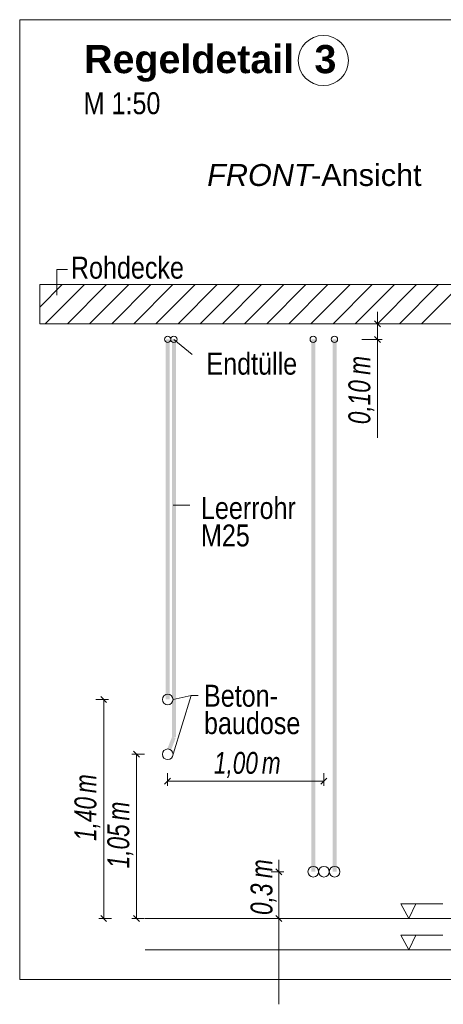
# Model space of a CAD drawing. Extents: x -620 to 3480, y 62 to 1112.
# Tile 128 of 256: x 150 to 177, y 695 to 758. Entities that reach past the tile are written whole.
import ezdxf
from ezdxf.lldxf.tags import DXFTag

# ---------------------------------------------------------------- set-up
doc = ezdxf.new("R2010")
doc.units = 0
doc.layers.get('0').update_dxf_attribs({"lineweight": 13})
for name, color, linetype, lineweight, true_color in [('E_Aussparung Bemaßung-A06GA2TP8I', 5, 'Continuous', 9, 0x0000ff), ('E_Betonbaudose', 1, 'Continuous', 13, 0xff0000), ('E_Detail_Beschriftung', 7, 'Continuous', 13, 0x009900), ('E_Detail_Wandschraffur', 7, 'Continuous', 5, 0xc0c0c0), ('E_Leerrohr Beschriftung', 1, 'Continuous', 9, 0xff0000)]:
    doc.layers.add(name, color=color, linetype=linetype, lineweight=lineweight, true_color=true_color)
doc.layers.add('E_Detail_Linie_Text_Bem', color=7, linetype='Continuous', lineweight=13)
doc.styles.get("Standard").update_dxf_attribs({"font": 'ARIALN.TTF'})
tags = doc.linetypes.add('fein_strichliert', pattern=[4, 1, -2, 1]).pattern_tags.tags
tags[8:9] = [DXFTag(74, 4), DXFTag(75, 0), DXFTag(340, '0'), DXFTag(46, 0.0), DXFTag(50, 0.0), DXFTag(44, 0.0), DXFTag(45, 0.0)]
tags[6:7] = [DXFTag(74, 4), DXFTag(75, 0), DXFTag(340, '0'), DXFTag(46, 0.0), DXFTag(50, 0.0), DXFTag(44, 0.0), DXFTag(45, 0.0)]
tags[4:5] = [DXFTag(74, 4), DXFTag(75, 0), DXFTag(340, '0'), DXFTag(46, 0.0), DXFTag(50, 0.0), DXFTag(44, 0.0), DXFTag(45, 0.0)]
tags = doc.linetypes.add('fein_strichliert-A06GA2TT8I', pattern=[4, 1, -2, 1]).pattern_tags.tags
tags[8:9] = [DXFTag(74, 4), DXFTag(75, 0), DXFTag(340, '0'), DXFTag(46, 0.0), DXFTag(50, 0.0), DXFTag(44, 0.0), DXFTag(45, 0.0)]
tags[6:7] = [DXFTag(74, 4), DXFTag(75, 0), DXFTag(340, '0'), DXFTag(46, 0.0), DXFTag(50, 0.0), DXFTag(44, 0.0), DXFTag(45, 0.0)]
tags[4:5] = [DXFTag(74, 4), DXFTag(75, 0), DXFTag(340, '0'), DXFTag(46, 0.0), DXFTag(50, 0.0), DXFTag(44, 0.0), DXFTag(45, 0.0)]

# ---------------------------------------------------------------- blocks, each defined once
blk = doc.blocks.new('Referenz-A06GA2TW8I')
at = {"layer": 'E_Aussparung Bemaßung-A06GA2TP8I', "linetype": 'Continuous', "ltscale": 0.13}
for p, q in [((172.743, 739.494), (172.743, 731.456)), ((173.043, 738.731), (171.743, 738.731)), ((172.552, 738.922), (172.934, 738.54)), ((172.552, 737.922), (172.934, 737.54)), ((173.043, 737.731), (171.743, 737.731)), ((155.543, 714.731), (154.743, 714.731)), ((155.434, 714.54), (155.052, 714.922)), ((155.243, 714.731), (155.243, 700.731)), ((157.534, 711.04), (157.152, 711.422)), ((157.043, 711.231), (157.843, 711.231)), ((157.343, 711.231), (157.343, 700.731)), ((159.519, 709.706), (159.137, 709.324)), ((159.328, 709.215), (159.328, 710.015)), ((159.328, 709.515), (169.316, 709.515)), ((169.507, 709.706), (169.125, 709.324)), ((169.316, 709.215), (169.316, 710.015)), ((166.443, 704.494), (166.443, 695.259)), ((166.252, 703.922), (166.634, 703.54)), ((166.743, 703.731), (165.943, 703.731)), ((154.943, 700.731), (155.743, 700.731)), ((155.434, 700.54), (155.052, 700.922)), ((157.043, 700.731), (157.843, 700.731)), ((157.534, 700.54), (157.152, 700.922)), ((166.743, 700.731), (165.943, 700.731)), ((166.252, 700.922), (166.634, 700.54))]:
    blk.add_line(p, q, dxfattribs=at)
at = {"layer": 'E_Betonbaudose', "linetype": 'Continuous', "ltscale": 0.13}
for centre, radius in [((159.328, 737.74), 0.2), ((159.728, 737.74), 0.2), ((168.627, 737.74), 0.2), ((169.987, 737.74), 0.2), ((159.337, 714.731), 0.34), ((159.337, 711.231), 0.34), ((168.636, 703.731), 0.34), ((169.316, 703.731), 0.34), ((169.996, 703.731), 0.34)]:
    blk.add_circle(centre, radius, dxfattribs=at)
at = {"layer": 'E_Detail_Linie_Text_Bem', "linetype": 'fein_strichliert-A06GA2TT8I', "ltscale": 0.65}
for p, q in [((212.647, 758.158), (149.878, 758.158)), ((149.878, 758.158), (149.878, 696.841)), ((149.878, 696.841), (209.621, 696.841))]:
    blk.add_line(p, q, dxfattribs=at)
at = {"layer": 'E_Detail_Linie_Text_Bem', "color": 0, "linetype": 'Continuous', "ltscale": 0.13}
for p, q in [((152.249, 740.551), (152.249, 742.199)), ((152.249, 742.199), (152.936, 742.199)), ((160.906, 736.778), (159.728, 737.731)), ((160.753, 727.145), (159.692, 727.145)), ((160.826, 714.985), (159.677, 714.731)), ((160.826, 714.985), (159.677, 711.231)), ((160.826, 714.985), (161.287, 714.985)), ((174.736, 700.731), (174.227, 701.68)), ((174.227, 701.68), (176.911, 701.68)), ((175.194, 701.684), (174.736, 700.731)), ((174.736, 698.731), (174.227, 699.68)), ((174.227, 699.68), (176.911, 699.68)), ((175.194, 699.684), (174.736, 698.731))]:
    blk.add_line(p, q, dxfattribs=at)
at = {"layer": 'E_Detail_Linie_Text_Bem', "linetype": 'Continuous', "ltscale": 0.13}
for p, q in [((202.494, 741.231), (151.167, 741.231)), ((151.167, 741.231), (151.167, 738.731)), ((151.167, 738.731), (161.56, 738.731)), ((151.167, 738.731), (199.994, 738.731)), ((161.56, 738.731), (202.494, 738.731)), ((157.894, 700.731), (196.024, 700.731)), ((157.894, 698.731), (196.024, 698.731))]:
    blk.add_line(p, q, dxfattribs=at)
for points in [[(159.462, 737.731), (159.462, 714.731), (159.212, 737.73), (159.212, 714.731)], [(159.853, 737.741), (159.853, 712.305), (159.603, 737.74), (159.603, 712.305)], [(168.761, 737.731), (168.761, 703.731), (168.511, 737.73), (168.511, 703.731)], [(170.121, 737.731), (170.121, 703.731), (169.871, 737.73), (169.871, 703.731)], [(159.845, 712.26), (159.536, 711.47), (159.612, 712.35), (159.303, 711.561)]]:
    blk.add_solid(points, dxfattribs=at)
at = {"layer": 'E_Detail_Wandschraffur', "linetype": 'ByBlock', "ltscale": 0.13}
for p, q in [((151.167, 739.798), (152.6, 741.231)), ((152.929, 738.731), (155.429, 741.231)), ((155.757, 738.731), (158.257, 741.231)), ((158.585, 738.731), (161.085, 741.231)), ((161.414, 738.731), (163.914, 741.231)), ((164.242, 738.731), (166.742, 741.231)), ((167.071, 738.731), (169.571, 741.231)), ((169.899, 738.731), (172.399, 741.231)), ((172.728, 738.731), (175.228, 741.231)), ((175.556, 738.731), (178.056, 741.231))]:
    blk.add_line(p, q, dxfattribs=at)
at = {"layer": 'E_Detail_Wandschraffur', "linetype": 'fein_strichliert', "ltscale": 0.13}
for p, q in [((151.167, 741.212), (151.186, 741.231)), ((151.514, 738.731), (154.014, 741.231)), ((154.343, 738.731), (156.843, 741.231)), ((157.171, 738.731), (159.671, 741.231)), ((160, 738.731), (162.5, 741.231)), ((162.828, 738.731), (165.328, 741.231)), ((165.657, 738.731), (168.157, 741.231)), ((168.485, 738.731), (170.985, 741.231)), ((171.313, 738.731), (173.813, 741.231)), ((174.142, 738.731), (176.642, 741.231))]:
    blk.add_line(p, q, dxfattribs=at)
at = {"layer": 'E_Leerrohr Beschriftung', "linetype": 'Continuous', "ltscale": 0.13}
blk.add_circle((169.277, 755.551), 1.6, dxfattribs=at)
at = {"layer": 'E_Aussparung Bemaßung-A06GA2TP8I', "linetype": 'Continuous', "ltscale": 0.13, "char_height": 1.4, "attachment_point": 1, "rotation": 90}
for s, insert in [('{\\W0.9;\\fArial Narrow|b0|i1;m}', (170.877, 735.471)), ('{\\W0.9;\\fArial Narrow|b0|i1;0,10 }', (170.877, 732.318)), ('{\\W0.9;\\fArial Narrow|b0|i1;m}', (153.377, 708.751)), ('{\\W0.9;\\fArial Narrow|b0|i1;1,40 }', (153.377, 705.694)), ('{\\W0.9;\\fArial Narrow|b0|i1;m}', (155.477, 707.001)), ('{\\W0.9;\\fArial Narrow|b0|i1;1,05 }', (155.477, 703.944)), ('{\\W0.9;\\fArial Narrow|b0|i1;m}', (164.625, 703.316)), ('{\\W0.9;\\fArial Narrow|b0|i1;0,3 }', (164.625, 700.966))]:
    blk.add_mtext(s, dxfattribs=dict(at, insert=insert))
at = {"layer": 'E_Aussparung Bemaßung-A06GA2TP8I', "linetype": 'Continuous', "ltscale": 0.13, "char_height": 1.4, "attachment_point": 1}
for s, insert in [('{\\W0.9;\\fArial Narrow|b0|i1;1,00 }', (162.286, 711.382)), ('{\\W0.9;\\fArial Narrow|b0|i1;m}', (165.343, 711.382))]:
    blk.add_mtext(s, dxfattribs=dict(at, insert=insert))
at = {"layer": 'E_Detail_Beschriftung', "color": 1, "linetype": 'Continuous', "lineweight": 35, "ltscale": 0.35, "true_color": 0xff0000, "char_height": 1.8, "attachment_point": 1}
for s, insert in [('{\\fArial|b1|i0;Regeldetail}', (153.996, 756.542)), ('{\\fArial|b1|i0;3}', (168.71, 756.542))]:
    blk.add_mtext(s, dxfattribs=dict(at, insert=insert))
at = {"layer": 'E_Detail_Beschriftung', "linetype": 'Continuous', "ltscale": 0.13, "char_height": 1.4, "attachment_point": 1}
for s, insert in [('{\\fArial Narrow;M 1:50}', (153.965, 753.521)), ('{\\fArial Narrow;Rohdecke}', (153.15, 743.016)), ('{\\fArial Narrow;Endtülle}', (161.808, 736.884)), ('{\\fArial Narrow;Leerrohr}', (161.46, 727.665)), ('{\\fArial Narrow;M25}', (161.46, 725.912)), ('{\\fArial Narrow;Beton-}', (161.653, 715.671)), ('{\\fArial Narrow;baudose}', (161.653, 713.921))]:
    blk.add_mtext(s, dxfattribs=dict(at, insert=insert))
at = {"layer": 'E_Detail_Beschriftung', "linetype": 'Continuous', "lineweight": -2, "ltscale": 0.25, "char_height": 1.4, "attachment_point": 1}
for s, insert in [('{\\fArial|b0|i1;FRONT}', (161.855, 748.936)), ('{\\fArial;-Ansicht}', (168.491, 748.936))]:
    blk.add_mtext(s, dxfattribs=dict(at, insert=insert))

msp = doc.modelspace()

# ---------------------------------------------------------------- block references
at = {"color": 8, "lineweight": 25, "ltscale": 0.25, "true_color": 0x808080}
msp.add_blockref('Referenz-A06GA2TW8I', (0, 0), dxfattribs=at)

doc.saveas('drawing.dxf')
